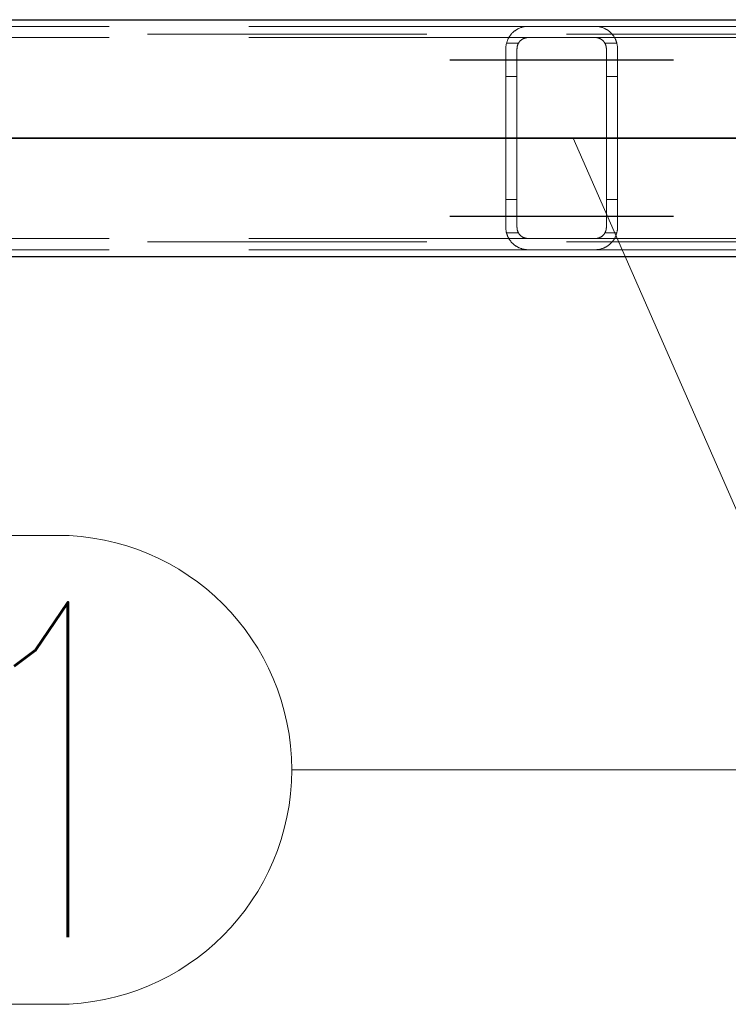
# Model space of a CAD drawing. Header units: millimetres. Extents: x -851 to 2, y 9346 to 10016.
# Tile 52 of 256: x -658.72 to -652.38, y 9385.17 to 9393.99. Entities that reach past the tile are written whole.
import ezdxf

# ---------------------------------------------------------------- set-up
doc = ezdxf.new("R2010")
doc.units = ezdxf.units.MM
doc.header["$LTSCALE"] = 10
doc.linetypes.add('HIDDEN', pattern=[0.375, 0.25, -0.125])
doc.linetypes.add('MITTE', pattern=[2, 1.25, -0.25, 0.25, -0.25])
for name, color, linetype, lineweight in [('PS_Hidden', 2, 'HIDDEN', 9), ('PS_Pos', 1, 'Continuous', 15), ('PS_Shape', 161, 'Continuous', 30), ('PS_SOLID', 7, 'Continuous', 30)]:
    doc.layers.add(name, color=color, linetype=linetype, lineweight=lineweight)
doc.layers.add('PS_Mid', color=5, linetype='MITTE')
doc.styles.add('simplex', font='simplex.shx', dxfattribs={"width": 0.75})

# ---------------------------------------------------------------- blocks, each defined once
blk = doc.blocks.new('*X1129')
at = {"layer": 'PS_Hidden', "color": 2, "linetype": 'HIDDEN'}
for p, q in [((-654.1684, 9393.932), (-663.5684, 9393.932)), ((-654.2862, 9393.8936), (-654.2823, 9393.8964)), ((-654.2823, 9393.8964), (-654.2783, 9393.8991)), ((-654.2783, 9393.8991), (-654.2741, 9393.9018)), ((-654.2741, 9393.9018), (-654.2697, 9393.9044)), ((-654.2697, 9393.9044), (-654.2652, 9393.907)), ((-654.2652, 9393.907), (-654.2605, 9393.9095)), ((-654.2605, 9393.9095), (-654.2556, 9393.9119)), ((-654.2556, 9393.9119), (-654.2506, 9393.9143)), ((-654.2506, 9393.9143), (-654.2455, 9393.9165)), ((-654.2455, 9393.9165), (-654.2402, 9393.9187)), ((-654.2402, 9393.9187), (-654.2348, 9393.9207)), ((-654.2348, 9393.9207), (-654.2293, 9393.9225)), ((-654.2293, 9393.9225), (-654.2236, 9393.9243)), ((-654.2236, 9393.9243), (-654.2177, 9393.9259)), ((-654.2177, 9393.9259), (-654.2114, 9393.9274)), ((-654.2114, 9393.9274), (-654.2046, 9393.9287)), ((-654.2046, 9393.9287), (-654.1976, 9393.9299)), ((-654.1976, 9393.9299), (-654.1904, 9393.9308)), ((-654.1904, 9393.9308), (-654.183, 9393.9315)), ((-654.183, 9393.9315), (-654.1756, 9393.9319)), ((-654.1756, 9393.9319), (-654.1684, 9393.932)), ((-654.1684, 9393.932), (-653.5684, 9393.932)), ((-644.1684, 9393.932), (-653.5684, 9393.932)), ((-653.5684, 9393.932), (-653.561, 9393.9319)), ((-653.561, 9393.9319), (-653.5536, 9393.9315)), ((-653.5536, 9393.9315), (-653.5464, 9393.9308)), ((-653.5464, 9393.9308), (-653.5392, 9393.9299)), ((-653.5392, 9393.9299), (-653.5323, 9393.9288)), ((-653.5323, 9393.9288), (-653.5257, 9393.9274)), ((-653.5257, 9393.9274), (-653.5194, 9393.9259)), ((-653.5194, 9393.9259), (-653.5134, 9393.9243)), ((-653.5134, 9393.9243), (-653.5078, 9393.9226)), ((-653.5078, 9393.9226), (-653.5025, 9393.9209)), ((-653.5025, 9393.9209), (-653.4973, 9393.919)), ((-653.4973, 9393.919), (-653.4923, 9393.917)), ((-653.4923, 9393.917), (-653.4873, 9393.9149)), ((-653.4873, 9393.9149), (-653.4825, 9393.9126)), ((-653.4825, 9393.9126), (-653.4778, 9393.9103)), ((-653.4778, 9393.9103), (-653.4732, 9393.9079)), ((-653.4732, 9393.9079), (-653.4687, 9393.9054)), ((-653.4687, 9393.9054), (-653.4643, 9393.9028)), ((-653.4643, 9393.9028), (-653.4601, 9393.9001)), ((-653.4601, 9393.9001), (-653.456, 9393.8974)), ((-653.456, 9393.8974), (-653.452, 9393.8946)), ((-653.452, 9393.8946), (-653.4481, 9393.8917)), ((-781.326, 9393.862), (-486.126, 9393.862)), ((-654.1684, 9393.832), (-663.5684, 9393.832)), ((-654.3545, 9393.8051), (-654.3528, 9393.8094)), ((-654.3528, 9393.8094), (-654.351, 9393.8136)), ((-654.351, 9393.8136), (-654.349, 9393.8178)), ((-654.349, 9393.8178), (-654.347, 9393.8219)), ((-654.347, 9393.8219), (-654.3449, 9393.826)), ((-654.3449, 9393.826), (-654.3427, 9393.83)), ((-654.3427, 9393.83), (-654.3404, 9393.834)), ((-654.3404, 9393.834), (-654.3381, 9393.8379)), ((-654.3381, 9393.8379), (-654.3356, 9393.8417)), ((-654.3356, 9393.8417), (-654.3331, 9393.8455)), ((-654.3331, 9393.8455), (-654.3305, 9393.8492)), ((-654.3305, 9393.8492), (-654.3278, 9393.8528)), ((-654.3278, 9393.8528), (-654.325, 9393.8564)), ((-654.325, 9393.8564), (-654.3222, 9393.8599)), ((-654.3222, 9393.8599), (-654.3193, 9393.8633)), ((-654.3193, 9393.8633), (-654.3163, 9393.8667)), ((-654.3163, 9393.8667), (-654.3132, 9393.8699)), ((-654.3132, 9393.8699), (-654.3101, 9393.8732)), ((-654.3101, 9393.8732), (-654.3069, 9393.8763)), ((-654.3069, 9393.8763), (-654.3036, 9393.8794)), ((-654.3036, 9393.8794), (-654.3003, 9393.8824)), ((-654.3003, 9393.8824), (-654.2969, 9393.8853)), ((-654.2969, 9393.8853), (-654.2934, 9393.8881)), ((-654.2934, 9393.8881), (-654.2899, 9393.8909)), ((-654.2899, 9393.8909), (-654.2862, 9393.8936)), ((-654.2349, 9393.8067), (-654.2367, 9393.805)), ((-654.2331, 9393.8082), (-654.2349, 9393.8067)), ((-654.2312, 9393.8098), (-654.2331, 9393.8082)), ((-654.2293, 9393.8113), (-654.2312, 9393.8098)), ((-654.2273, 9393.8129), (-654.2293, 9393.8113)), ((-654.2251, 9393.8144), (-654.2273, 9393.8129)), ((-654.2229, 9393.8158), (-654.2251, 9393.8144)), ((-654.2206, 9393.8173), (-654.2229, 9393.8158)), ((-654.2183, 9393.8187), (-654.2206, 9393.8173)), ((-654.2158, 9393.8201), (-654.2183, 9393.8187)), ((-654.2133, 9393.8214), (-654.2158, 9393.8201)), ((-654.2107, 9393.8226), (-654.2133, 9393.8214)), ((-654.208, 9393.8238), (-654.2107, 9393.8226)), ((-654.2053, 9393.825), (-654.208, 9393.8238)), ((-654.2025, 9393.826), (-654.2053, 9393.825)), ((-654.1996, 9393.827), (-654.2025, 9393.826)), ((-654.1967, 9393.8279), (-654.1996, 9393.827)), ((-654.1937, 9393.8288), (-654.1967, 9393.8279)), ((-654.1906, 9393.8295), (-654.1937, 9393.8288)), ((-654.1876, 9393.8302), (-654.1906, 9393.8295)), ((-654.1844, 9393.8307), (-654.1876, 9393.8302)), ((-654.1813, 9393.8312), (-654.1844, 9393.8307)), ((-654.1781, 9393.8316), (-654.1813, 9393.8312)), ((-654.1749, 9393.8318), (-654.1781, 9393.8316)), ((-654.1716, 9393.832), (-654.1749, 9393.8318)), ((-654.1684, 9393.832), (-654.1716, 9393.832)), ((-653.5684, 9393.832), (-654.1684, 9393.832)), ((-644.1684, 9393.832), (-653.5684, 9393.832)), ((-653.565, 9393.832), (-653.5684, 9393.832)), ((-653.5617, 9393.8318), (-653.565, 9393.832)), ((-653.5583, 9393.8315), (-653.5617, 9393.8318)), ((-653.5549, 9393.8311), (-653.5583, 9393.8315)), ((-653.5515, 9393.8306), (-653.5549, 9393.8311)), ((-653.5482, 9393.83), (-653.5515, 9393.8306)), ((-653.545, 9393.8293), (-653.5482, 9393.83)), ((-653.5419, 9393.8285), (-653.545, 9393.8293)), ((-653.5389, 9393.8276), (-653.5419, 9393.8285)), ((-653.536, 9393.8267), (-653.5389, 9393.8276)), ((-653.5333, 9393.8257), (-653.536, 9393.8267)), ((-653.5307, 9393.8246), (-653.5333, 9393.8257)), ((-653.5281, 9393.8235), (-653.5307, 9393.8246)), ((-653.5255, 9393.8223), (-653.5281, 9393.8235)), ((-653.523, 9393.8211), (-653.5255, 9393.8223)), ((-653.5205, 9393.8198), (-653.523, 9393.8211)), ((-653.5181, 9393.8184), (-653.5205, 9393.8198)), ((-653.5158, 9393.817), (-653.5181, 9393.8184)), ((-653.5135, 9393.8155), (-653.5158, 9393.817)), ((-653.5113, 9393.814), (-653.5135, 9393.8155)), ((-653.5091, 9393.8125), (-653.5113, 9393.814)), ((-653.5071, 9393.8109), (-653.5091, 9393.8125)), ((-653.505, 9393.8094), (-653.5071, 9393.8109)), ((-653.5031, 9393.8078), (-653.505, 9393.8094)), ((-653.5013, 9393.8062), (-653.5031, 9393.8078)), ((-653.4995, 9393.8046), (-653.5013, 9393.8062)), ((-653.4481, 9393.8917), (-653.4443, 9393.8889)), ((-653.4443, 9393.8889), (-653.4407, 9393.8859)), ((-653.4407, 9393.8859), (-653.4372, 9393.883)), ((-653.4372, 9393.883), (-653.4338, 9393.88)), ((-653.4338, 9393.88), (-653.4306, 9393.877)), ((-653.4306, 9393.877), (-653.4275, 9393.874)), ((-653.4275, 9393.874), (-653.4245, 9393.8709)), ((-653.4245, 9393.8709), (-653.4215, 9393.8678)), ((-653.4215, 9393.8678), (-653.4186, 9393.8646)), ((-653.4186, 9393.8646), (-653.4157, 9393.8612)), ((-653.4157, 9393.8612), (-653.4129, 9393.8579)), ((-653.4129, 9393.8579), (-653.4102, 9393.8544)), ((-653.4102, 9393.8544), (-653.4075, 9393.8508)), ((-653.4075, 9393.8508), (-653.4049, 9393.8472)), ((-653.4049, 9393.8472), (-653.4023, 9393.8435)), ((-653.4023, 9393.8435), (-653.3999, 9393.8397)), ((-653.3999, 9393.8397), (-653.3975, 9393.8359)), ((-653.3975, 9393.8359), (-653.3951, 9393.8319)), ((-653.3951, 9393.8319), (-653.3929, 9393.8279)), ((-653.3929, 9393.8279), (-653.3907, 9393.8239)), ((-653.3907, 9393.8239), (-653.3886, 9393.8197)), ((-653.3886, 9393.8197), (-653.3866, 9393.8155)), ((-653.3866, 9393.8155), (-653.3847, 9393.8113)), ((-653.3847, 9393.8113), (-653.3829, 9393.8069)), ((-653.3829, 9393.8069), (-653.3812, 9393.8025)), ((-654.3684, 9393.732), (-654.3683, 9393.7367)), ((-654.3684, 9392.132), (-654.3684, 9393.732)), ((-654.3683, 9393.7367), (-654.3681, 9393.7414)), ((-654.3681, 9393.7414), (-654.3679, 9393.7461)), ((-654.3679, 9393.7461), (-654.3675, 9393.7508)), ((-654.3675, 9393.7508), (-654.367, 9393.7554)), ((-654.367, 9393.7554), (-654.3664, 9393.7601)), ((-654.3664, 9393.7601), (-654.3656, 9393.7647)), ((-654.3656, 9393.7647), (-654.3648, 9393.7693)), ((-654.3648, 9393.7693), (-654.3639, 9393.7739)), ((-654.3639, 9393.7739), (-654.3629, 9393.7785)), ((-654.3629, 9393.7785), (-654.3617, 9393.783)), ((-654.255, 9393.782), (-654.362, 9393.782)), ((-654.3617, 9393.783), (-654.3605, 9393.7875)), ((-654.3605, 9393.7875), (-654.3591, 9393.792)), ((-654.3591, 9393.792), (-654.3577, 9393.7964)), ((-654.3577, 9393.7964), (-654.3562, 9393.8008)), ((-654.3562, 9393.8008), (-654.3545, 9393.8051)), ((-654.2683, 9393.7342), (-654.2684, 9393.732)), ((-654.2684, 9393.732), (-654.2684, 9392.132)), ((-654.2684, 9393.732), (-654.2684, 9393.732)), ((-654.2682, 9393.7385), (-654.2683, 9393.7363)), ((-654.2683, 9393.7363), (-654.2683, 9393.7342)), ((-654.268, 9393.7407), (-654.2682, 9393.7385)), ((-654.2678, 9393.7428), (-654.268, 9393.7407)), ((-654.2675, 9393.745), (-654.2678, 9393.7428)), ((-654.2672, 9393.7472), (-654.2675, 9393.745)), ((-654.2668, 9393.7494), (-654.2672, 9393.7472)), ((-654.2664, 9393.7515), (-654.2668, 9393.7494)), ((-654.266, 9393.7537), (-654.2664, 9393.7515)), ((-654.2655, 9393.7559), (-654.266, 9393.7537)), ((-654.2649, 9393.7581), (-654.2655, 9393.7559)), ((-654.2643, 9393.7602), (-654.2649, 9393.7581)), ((-654.2636, 9393.7624), (-654.2643, 9393.7602)), ((-654.2629, 9393.7645), (-654.2636, 9393.7624)), ((-654.2622, 9393.7666), (-654.2629, 9393.7645)), ((-654.2614, 9393.7688), (-654.2622, 9393.7666)), ((-654.2605, 9393.7709), (-654.2614, 9393.7688)), ((-654.2596, 9393.773), (-654.2605, 9393.7709)), ((-654.2587, 9393.775), (-654.2596, 9393.773)), ((-654.2577, 9393.7771), (-654.2587, 9393.775)), ((-654.2566, 9393.7791), (-654.2577, 9393.7771)), ((-654.2555, 9393.7811), (-654.2566, 9393.7791)), ((-654.2543, 9393.7831), (-654.2555, 9393.7811)), ((-654.2531, 9393.7851), (-654.2543, 9393.7831)), ((-654.2519, 9393.7871), (-654.2531, 9393.7851)), ((-654.2506, 9393.789), (-654.2519, 9393.7871)), ((-654.2492, 9393.7909), (-654.2506, 9393.789)), ((-654.2478, 9393.7927), (-654.2492, 9393.7909)), ((-654.2464, 9393.7946), (-654.2478, 9393.7927)), ((-654.2449, 9393.7964), (-654.2464, 9393.7946)), ((-654.2434, 9393.7982), (-654.2449, 9393.7964)), ((-654.2418, 9393.8), (-654.2434, 9393.7982)), ((-654.2401, 9393.8017), (-654.2418, 9393.8)), ((-654.2385, 9393.8034), (-654.2401, 9393.8017)), ((-654.2367, 9393.805), (-654.2385, 9393.8034)), ((-653.4979, 9393.803), (-653.4995, 9393.8046)), ((-653.4963, 9393.8013), (-653.4979, 9393.803)), ((-653.4947, 9393.7997), (-653.4963, 9393.8013)), ((-653.4932, 9393.798), (-653.4947, 9393.7997)), ((-653.4918, 9393.7963), (-653.4932, 9393.798)), ((-653.4903, 9393.7945), (-653.4918, 9393.7963)), ((-653.489, 9393.7927), (-653.4903, 9393.7945)), ((-653.4876, 9393.7909), (-653.489, 9393.7927)), ((-653.4863, 9393.789), (-653.4876, 9393.7909)), ((-653.485, 9393.7871), (-653.4863, 9393.789)), ((-653.4838, 9393.7852), (-653.485, 9393.7871)), ((-653.4827, 9393.7832), (-653.4838, 9393.7852)), ((-653.4815, 9393.7812), (-653.4827, 9393.7832)), ((-653.3747, 9393.782), (-653.4818, 9393.782)), ((-653.4804, 9393.7792), (-653.4815, 9393.7812)), ((-653.4794, 9393.7772), (-653.4804, 9393.7792)), ((-653.4784, 9393.7752), (-653.4794, 9393.7772)), ((-653.4774, 9393.7731), (-653.4784, 9393.7752)), ((-653.4765, 9393.771), (-653.4774, 9393.7731)), ((-653.4757, 9393.7689), (-653.4765, 9393.771)), ((-653.4749, 9393.7668), (-653.4757, 9393.7689)), ((-653.4741, 9393.7647), (-653.4749, 9393.7668)), ((-653.4734, 9393.7625), (-653.4741, 9393.7647)), ((-653.4727, 9393.7604), (-653.4734, 9393.7625)), ((-653.4721, 9393.7582), (-653.4727, 9393.7604)), ((-653.4715, 9393.7561), (-653.4721, 9393.7582)), ((-653.4709, 9393.7539), (-653.4715, 9393.7561)), ((-653.4705, 9393.7517), (-653.4709, 9393.7539)), ((-653.47, 9393.7495), (-653.4705, 9393.7517)), ((-653.4696, 9393.7473), (-653.47, 9393.7495)), ((-653.4693, 9393.7451), (-653.4696, 9393.7473)), ((-653.469, 9393.7429), (-653.4693, 9393.7451)), ((-653.4688, 9393.7408), (-653.469, 9393.7429)), ((-653.4686, 9393.7386), (-653.4688, 9393.7408)), ((-653.4685, 9393.7364), (-653.4686, 9393.7386)), ((-653.4684, 9393.7342), (-653.4685, 9393.7364)), ((-653.4684, 9393.732), (-653.4684, 9393.7342)), ((-653.4684, 9392.132), (-653.4684, 9393.732)), ((-653.3812, 9393.8025), (-653.3796, 9393.7981)), ((-653.3796, 9393.7981), (-653.3781, 9393.7936)), ((-653.3781, 9393.7936), (-653.3767, 9393.7891)), ((-653.3767, 9393.7891), (-653.3754, 9393.7845)), ((-653.3754, 9393.7845), (-653.3742, 9393.7798)), ((-653.3742, 9393.7798), (-653.3731, 9393.7752)), ((-653.3731, 9393.7752), (-653.3721, 9393.7704)), ((-653.3721, 9393.7704), (-653.3713, 9393.7657)), ((-653.3713, 9393.7657), (-653.3705, 9393.7609)), ((-653.3705, 9393.7609), (-653.3699, 9393.7562)), ((-653.3699, 9393.7562), (-653.3693, 9393.7514)), ((-653.3693, 9393.7514), (-653.3689, 9393.7465)), ((-653.3689, 9393.7465), (-653.3686, 9393.7417)), ((-653.3686, 9393.7417), (-653.3684, 9393.7369)), ((-653.3684, 9393.7369), (-653.3684, 9393.732)), ((-653.3684, 9393.732), (-653.3684, 9392.132)), ((-654.2684, 9393.482), (-654.3684, 9393.482)), ((-653.3684, 9393.482), (-653.4684, 9393.482)), ((-654.2684, 9392.382), (-654.3684, 9392.382)), ((-653.3684, 9392.382), (-653.4684, 9392.382)), ((-654.3683, 9392.1273), (-654.3684, 9392.132)), ((-654.3684, 9392.132), (-654.3684, 9392.132)), ((-654.2684, 9392.132), (-654.2683, 9392.1299)), ((-653.4684, 9392.1299), (-653.4684, 9392.132)), ((-653.4684, 9392.132), (-653.4684, 9392.132)), ((-653.3684, 9392.132), (-653.3684, 9392.1272)), ((-654.3681, 9392.1227), (-654.3683, 9392.1273)), ((-654.3679, 9392.118), (-654.3681, 9392.1227)), ((-654.3675, 9392.1133), (-654.3679, 9392.118)), ((-654.367, 9392.1086), (-654.3675, 9392.1133)), ((-654.3664, 9392.104), (-654.367, 9392.1086)), ((-654.3656, 9392.0993), (-654.3664, 9392.104)), ((-654.3648, 9392.0947), (-654.3656, 9392.0993)), ((-654.3639, 9392.0902), (-654.3648, 9392.0947)), ((-654.3629, 9392.0856), (-654.3639, 9392.0902)), ((-654.3617, 9392.0811), (-654.3629, 9392.0856)), ((-654.255, 9392.082), (-654.362, 9392.082)), ((-654.3605, 9392.0766), (-654.3617, 9392.0811)), ((-654.3591, 9392.0721), (-654.3605, 9392.0766)), ((-654.3577, 9392.0677), (-654.3591, 9392.0721)), ((-654.3562, 9392.0633), (-654.3577, 9392.0677)), ((-654.3545, 9392.059), (-654.3562, 9392.0633)), ((-654.3528, 9392.0547), (-654.3545, 9392.059)), ((-654.351, 9392.0504), (-654.3528, 9392.0547)), ((-654.349, 9392.0463), (-654.351, 9392.0504)), ((-654.347, 9392.0421), (-654.349, 9392.0463)), ((-654.3449, 9392.0381), (-654.347, 9392.0421)), ((-654.2683, 9392.1299), (-654.2683, 9392.1277)), ((-654.2683, 9392.1277), (-654.2682, 9392.1256)), ((-654.2682, 9392.1256), (-654.268, 9392.1234)), ((-654.268, 9392.1234), (-654.2678, 9392.1212)), ((-654.2678, 9392.1212), (-654.2675, 9392.1191)), ((-654.2675, 9392.1191), (-654.2672, 9392.1169)), ((-654.2672, 9392.1169), (-654.2668, 9392.1147)), ((-654.2668, 9392.1147), (-654.2664, 9392.1125)), ((-654.2664, 9392.1125), (-654.266, 9392.1104)), ((-654.266, 9392.1104), (-654.2655, 9392.1082)), ((-654.2655, 9392.1082), (-654.2649, 9392.106)), ((-654.2649, 9392.106), (-654.2643, 9392.1039)), ((-654.2643, 9392.1039), (-654.2636, 9392.1017)), ((-654.2636, 9392.1017), (-654.2629, 9392.0996)), ((-654.2629, 9392.0996), (-654.2622, 9392.0974)), ((-654.2622, 9392.0974), (-654.2614, 9392.0953)), ((-654.2614, 9392.0953), (-654.2605, 9392.0932)), ((-654.2605, 9392.0932), (-654.2596, 9392.0911)), ((-654.2596, 9392.0911), (-654.2587, 9392.089)), ((-654.2587, 9392.089), (-654.2577, 9392.087)), ((-654.2577, 9392.087), (-654.2566, 9392.085)), ((-654.2566, 9392.085), (-654.2555, 9392.0829)), ((-654.2555, 9392.0829), (-654.2543, 9392.0809)), ((-654.2543, 9392.0809), (-654.2531, 9392.079)), ((-654.2531, 9392.079), (-654.2519, 9392.077)), ((-654.2519, 9392.077), (-654.2506, 9392.0751)), ((-654.2506, 9392.0751), (-654.2492, 9392.0732)), ((-654.2492, 9392.0732), (-654.2478, 9392.0713)), ((-654.2478, 9392.0713), (-654.2464, 9392.0695)), ((-654.2464, 9392.0695), (-654.2449, 9392.0677)), ((-654.2449, 9392.0677), (-654.2434, 9392.0659)), ((-654.2434, 9392.0659), (-654.2418, 9392.0641)), ((-654.2418, 9392.0641), (-654.2401, 9392.0624)), ((-654.2401, 9392.0624), (-654.2385, 9392.0607)), ((-654.2385, 9392.0607), (-654.2367, 9392.059)), ((-654.2367, 9392.059), (-654.2349, 9392.0574)), ((-654.2349, 9392.0574), (-654.2331, 9392.0558)), ((-654.2331, 9392.0558), (-654.2312, 9392.0543)), ((-654.2312, 9392.0543), (-654.2293, 9392.0527)), ((-654.2293, 9392.0527), (-654.2273, 9392.0512)), ((-654.2273, 9392.0512), (-654.2251, 9392.0497)), ((-654.2251, 9392.0497), (-654.2229, 9392.0482)), ((-654.2229, 9392.0482), (-654.2206, 9392.0468)), ((-654.2206, 9392.0468), (-654.2183, 9392.0454)), ((-654.2183, 9392.0454), (-654.2158, 9392.044)), ((-654.2158, 9392.044), (-654.2133, 9392.0427)), ((-654.2133, 9392.0427), (-654.2107, 9392.0414)), ((-653.5255, 9392.0417), (-653.523, 9392.043)), ((-653.523, 9392.043), (-653.5205, 9392.0443)), ((-653.5205, 9392.0443), (-653.5181, 9392.0457)), ((-653.5181, 9392.0457), (-653.5158, 9392.0471)), ((-653.5158, 9392.0471), (-653.5135, 9392.0485)), ((-653.5135, 9392.0485), (-653.5113, 9392.05)), ((-653.5113, 9392.05), (-653.5091, 9392.0516)), ((-653.5091, 9392.0516), (-653.5071, 9392.0531)), ((-653.5071, 9392.0531), (-653.505, 9392.0547)), ((-653.505, 9392.0547), (-653.5031, 9392.0563)), ((-653.5031, 9392.0563), (-653.5013, 9392.0579)), ((-653.5013, 9392.0579), (-653.4995, 9392.0595)), ((-653.4995, 9392.0595), (-653.4979, 9392.0611)), ((-653.4979, 9392.0611), (-653.4963, 9392.0627)), ((-653.4963, 9392.0627), (-653.4947, 9392.0644)), ((-653.4947, 9392.0644), (-653.4932, 9392.0661)), ((-653.4932, 9392.0661), (-653.4918, 9392.0678)), ((-653.4918, 9392.0678), (-653.4903, 9392.0696)), ((-653.4903, 9392.0696), (-653.489, 9392.0714)), ((-653.489, 9392.0714), (-653.4876, 9392.0732)), ((-653.4876, 9392.0732), (-653.4863, 9392.0751)), ((-653.4863, 9392.0751), (-653.485, 9392.077)), ((-653.485, 9392.077), (-653.4838, 9392.0789)), ((-653.4838, 9392.0789), (-653.4827, 9392.0809)), ((-653.4827, 9392.0809), (-653.4815, 9392.0828)), ((-653.3747, 9392.082), (-653.4818, 9392.082)), ((-653.4815, 9392.0828), (-653.4804, 9392.0848)), ((-653.4804, 9392.0848), (-653.4794, 9392.0868)), ((-653.4794, 9392.0868), (-653.4784, 9392.0889)), ((-653.4784, 9392.0889), (-653.4774, 9392.091)), ((-653.4774, 9392.091), (-653.4765, 9392.093)), ((-653.4765, 9392.093), (-653.4757, 9392.0951)), ((-653.4757, 9392.0951), (-653.4749, 9392.0973)), ((-653.4749, 9392.0973), (-653.4741, 9392.0994)), ((-653.4741, 9392.0994), (-653.4734, 9392.1015)), ((-653.4734, 9392.1015), (-653.4727, 9392.1037)), ((-653.4727, 9392.1037), (-653.4721, 9392.1058)), ((-653.4721, 9392.1058), (-653.4715, 9392.108)), ((-653.4715, 9392.108), (-653.4709, 9392.1102)), ((-653.4709, 9392.1102), (-653.4705, 9392.1124)), ((-653.4705, 9392.1124), (-653.47, 9392.1146)), ((-653.47, 9392.1146), (-653.4696, 9392.1167)), ((-653.4696, 9392.1167), (-653.4693, 9392.1189)), ((-653.4693, 9392.1189), (-653.469, 9392.1211)), ((-653.469, 9392.1211), (-653.4688, 9392.1233)), ((-653.4688, 9392.1233), (-653.4686, 9392.1255)), ((-653.4686, 9392.1255), (-653.4685, 9392.1277)), ((-653.4685, 9392.1277), (-653.4684, 9392.1299)), ((-653.3886, 9392.0443), (-653.3907, 9392.0402)), ((-653.3866, 9392.0485), (-653.3886, 9392.0443)), ((-653.3847, 9392.0528), (-653.3866, 9392.0485)), ((-653.3829, 9392.0571), (-653.3847, 9392.0528)), ((-653.3812, 9392.0615), (-653.3829, 9392.0571)), ((-653.3796, 9392.066), (-653.3812, 9392.0615)), ((-653.3781, 9392.0705), (-653.3796, 9392.066)), ((-653.3767, 9392.075), (-653.3781, 9392.0705)), ((-653.3754, 9392.0796), (-653.3767, 9392.075)), ((-653.3742, 9392.0842), (-653.3754, 9392.0796)), ((-653.3731, 9392.0889), (-653.3742, 9392.0842)), ((-653.3721, 9392.0936), (-653.3731, 9392.0889)), ((-653.3713, 9392.0984), (-653.3721, 9392.0936)), ((-653.3705, 9392.1031), (-653.3713, 9392.0984)), ((-653.3699, 9392.1079), (-653.3705, 9392.1031)), ((-653.3693, 9392.1127), (-653.3699, 9392.1079)), ((-653.3689, 9392.1175), (-653.3693, 9392.1127)), ((-653.3686, 9392.1224), (-653.3689, 9392.1175)), ((-653.3684, 9392.1272), (-653.3686, 9392.1224)), ((-781.326, 9392.002), (-486.126, 9392.002)), ((-654.1684, 9392.032), (-663.5684, 9392.032)), ((-654.3427, 9392.034), (-654.3449, 9392.0381)), ((-654.3404, 9392.0301), (-654.3427, 9392.034)), ((-654.3381, 9392.0262), (-654.3404, 9392.0301)), ((-654.3356, 9392.0224), (-654.3381, 9392.0262)), ((-654.3331, 9392.0186), (-654.3356, 9392.0224)), ((-654.3305, 9392.0149), (-654.3331, 9392.0186)), ((-654.3278, 9392.0113), (-654.3305, 9392.0149)), ((-654.325, 9392.0077), (-654.3278, 9392.0113)), ((-654.3222, 9392.0042), (-654.325, 9392.0077)), ((-654.3193, 9392.0008), (-654.3222, 9392.0042)), ((-654.3163, 9391.9974), (-654.3193, 9392.0008)), ((-654.3132, 9391.9941), (-654.3163, 9391.9974)), ((-654.3101, 9391.9909), (-654.3132, 9391.9941)), ((-654.3069, 9391.9878), (-654.3101, 9391.9909)), ((-654.3036, 9391.9847), (-654.3069, 9391.9878)), ((-654.3003, 9391.9817), (-654.3036, 9391.9847)), ((-654.2969, 9391.9788), (-654.3003, 9391.9817)), ((-654.2934, 9391.9759), (-654.2969, 9391.9788)), ((-654.2899, 9391.9732), (-654.2934, 9391.9759)), ((-654.2862, 9391.9704), (-654.2899, 9391.9732)), ((-654.2823, 9391.9677), (-654.2862, 9391.9704)), ((-654.2783, 9391.965), (-654.2823, 9391.9677)), ((-654.2741, 9391.9623), (-654.2783, 9391.965)), ((-654.2697, 9391.9597), (-654.2741, 9391.9623)), ((-654.2652, 9391.9571), (-654.2697, 9391.9597)), ((-654.2605, 9391.9546), (-654.2652, 9391.9571)), ((-654.2556, 9391.9521), (-654.2605, 9391.9546)), ((-654.2107, 9392.0414), (-654.208, 9392.0402)), ((-654.208, 9392.0402), (-654.2053, 9392.0391)), ((-654.2053, 9392.0391), (-654.2025, 9392.038)), ((-654.2025, 9392.038), (-654.1996, 9392.037)), ((-654.1996, 9392.037), (-654.1967, 9392.0361)), ((-654.1967, 9392.0361), (-654.1937, 9392.0353)), ((-654.1937, 9392.0353), (-654.1906, 9392.0345)), ((-654.1906, 9392.0345), (-654.1876, 9392.0339)), ((-654.1876, 9392.0339), (-654.1844, 9392.0333)), ((-654.1844, 9392.0333), (-654.1813, 9392.0329)), ((-654.1813, 9392.0329), (-654.1781, 9392.0325)), ((-654.1781, 9392.0325), (-654.1749, 9392.0322)), ((-654.1749, 9392.0322), (-654.1716, 9392.0321)), ((-654.1716, 9392.0321), (-654.1684, 9392.032)), ((-654.1684, 9392.032), (-653.5684, 9392.032)), ((-654.1684, 9392.032), (-654.1684, 9392.032)), ((-653.5684, 9392.032), (-653.565, 9392.0321)), ((-644.1684, 9392.032), (-653.5684, 9392.032)), ((-653.565, 9392.0321), (-653.5617, 9392.0323)), ((-653.5617, 9392.0323), (-653.5583, 9392.0326)), ((-653.5583, 9392.0326), (-653.5549, 9392.033)), ((-653.5549, 9392.033), (-653.5515, 9392.0335)), ((-653.5515, 9392.0335), (-653.5482, 9392.0341)), ((-653.5482, 9392.0341), (-653.545, 9392.0348)), ((-653.545, 9392.0348), (-653.5419, 9392.0356)), ((-653.5419, 9392.0356), (-653.5389, 9392.0365)), ((-653.5389, 9392.0365), (-653.536, 9392.0374)), ((-653.536, 9392.0374), (-653.5333, 9392.0384)), ((-653.5333, 9392.0384), (-653.5307, 9392.0394)), ((-653.5307, 9392.0394), (-653.5281, 9392.0405)), ((-653.5281, 9392.0405), (-653.5255, 9392.0417)), ((-653.4732, 9391.9562), (-653.4778, 9391.9538)), ((-653.4687, 9391.9587), (-653.4732, 9391.9562)), ((-653.4643, 9391.9613), (-653.4687, 9391.9587)), ((-653.4601, 9391.964), (-653.4643, 9391.9613)), ((-653.456, 9391.9667), (-653.4601, 9391.964)), ((-653.452, 9391.9695), (-653.456, 9391.9667)), ((-653.4481, 9391.9723), (-653.452, 9391.9695)), ((-653.4443, 9391.9752), (-653.4481, 9391.9723)), ((-653.4407, 9391.9781), (-653.4443, 9391.9752)), ((-653.4372, 9391.9811), (-653.4407, 9391.9781)), ((-653.4338, 9391.9841), (-653.4372, 9391.9811)), ((-653.4306, 9391.9871), (-653.4338, 9391.9841)), ((-653.4275, 9391.9901), (-653.4306, 9391.9871)), ((-653.4245, 9391.9932), (-653.4275, 9391.9901)), ((-653.4215, 9391.9963), (-653.4245, 9391.9932)), ((-653.4186, 9391.9995), (-653.4215, 9391.9963)), ((-653.4157, 9392.0028), (-653.4186, 9391.9995)), ((-653.4129, 9392.0062), (-653.4157, 9392.0028)), ((-653.4102, 9392.0097), (-653.4129, 9392.0062)), ((-653.4075, 9392.0132), (-653.4102, 9392.0097)), ((-653.4049, 9392.0169), (-653.4075, 9392.0132)), ((-653.4023, 9392.0206), (-653.4049, 9392.0169)), ((-653.3999, 9392.0244), (-653.4023, 9392.0206)), ((-653.3975, 9392.0282), (-653.3999, 9392.0244)), ((-653.3951, 9392.0321), (-653.3975, 9392.0282)), ((-653.3929, 9392.0361), (-653.3951, 9392.0321)), ((-653.3907, 9392.0402), (-653.3929, 9392.0361)), ((-654.1684, 9391.932), (-663.5684, 9391.932)), ((-654.2506, 9391.9498), (-654.2556, 9391.9521)), ((-654.2455, 9391.9475), (-654.2506, 9391.9498)), ((-654.2402, 9391.9454), (-654.2455, 9391.9475)), ((-654.2348, 9391.9434), (-654.2402, 9391.9454)), ((-654.2293, 9391.9415), (-654.2348, 9391.9434)), ((-654.2236, 9391.9398), (-654.2293, 9391.9415)), ((-654.2177, 9391.9382), (-654.2236, 9391.9398)), ((-654.2114, 9391.9367), (-654.2177, 9391.9382)), ((-654.2046, 9391.9354), (-654.2114, 9391.9367)), ((-654.1976, 9391.9342), (-654.2046, 9391.9354)), ((-654.1904, 9391.9333), (-654.1976, 9391.9342)), ((-654.183, 9391.9326), (-654.1904, 9391.9333)), ((-654.1756, 9391.9322), (-654.183, 9391.9326)), ((-654.1684, 9391.932), (-654.1756, 9391.9322)), ((-653.5684, 9391.932), (-654.1684, 9391.932)), ((-653.561, 9391.9322), (-653.5684, 9391.932)), ((-644.1684, 9391.932), (-653.5684, 9391.932)), ((-653.5684, 9391.932), (-653.5684, 9391.932)), ((-653.5536, 9391.9326), (-653.561, 9391.9322)), ((-653.5464, 9391.9333), (-653.5536, 9391.9326)), ((-653.5392, 9391.9342), (-653.5464, 9391.9333)), ((-653.5323, 9391.9353), (-653.5392, 9391.9342)), ((-653.5257, 9391.9366), (-653.5323, 9391.9353)), ((-653.5194, 9391.9381), (-653.5257, 9391.9366)), ((-653.5134, 9391.9397), (-653.5194, 9391.9381)), ((-653.5078, 9391.9414), (-653.5134, 9391.9397)), ((-653.5025, 9391.9432), (-653.5078, 9391.9414)), ((-653.4973, 9391.9451), (-653.5025, 9391.9432)), ((-653.4923, 9391.9471), (-653.4973, 9391.9451)), ((-653.4873, 9391.9492), (-653.4923, 9391.9471)), ((-653.4825, 9391.9514), (-653.4873, 9391.9492)), ((-653.4778, 9391.9538), (-653.4825, 9391.9514))]:
    blk.add_line(p, q, dxfattribs=at)
at = {"layer": 'PS_Mid', "color": 5, "linetype": 'MITTE'}
for p, q in [((-654.8684, 9393.632), (-653.7684, 9393.632)), ((-654.8684, 9393.632), (-653.7684, 9393.632)), ((-653.9684, 9393.632), (-652.8684, 9393.632)), ((-653.9684, 9393.632), (-652.8684, 9393.632)), ((-783.8217, 9392.932), (-483.6304, 9392.932)), ((-631.6947, 9392.932), (-686.0421, 9392.932)), ((-653.8684, 9392.932), (-653.8684, 9392.932)), ((-654.8684, 9392.232), (-653.7684, 9392.232)), ((-654.8684, 9392.232), (-653.7684, 9392.232)), ((-653.9684, 9392.232), (-652.8684, 9392.232)), ((-653.9684, 9392.232), (-652.8684, 9392.232))]:
    blk.add_line(p, q, dxfattribs=at)
at = {"layer": 'PS_SOLID', "color": 7, "linetype": 'Continuous'}
for p, q in [((-781.326, 9393.992), (-486.126, 9393.992)), ((-781.326, 9391.872), (-486.126, 9391.872))]:
    blk.add_line(p, q, dxfattribs=at)
blk = doc.blocks.new('*X1396')
at = {"color": 1}
for p, q in [((-663.2067, 9389.3738), (-658.3852, 9389.3738)), ((-656.2852, 9387.2738), (-651.2852, 9387.2738)), ((-663.2067, 9385.1738), (-658.3852, 9385.1738))]:
    blk.add_line(p, q, dxfattribs=at)
blk.add_arc((-658.3852, 9387.2738), 2.1, 270, 90, dxfattribs=at)
at = {"color": 30, "style": 'simplex', "width": 0.75}
blk.add_text('591', height=3, dxfattribs=at).set_placement((-663.2067, 9385.7738))
blk = doc.blocks.new('*X1397')
at = {"color": 1}
for p, q in [((-653.7642, 9392.932), (-651.2852, 9387.2738)), ((-663.2067, 9389.3738), (-658.3852, 9389.3738)), ((-656.2852, 9387.2738), (-651.2852, 9387.2738)), ((-663.2067, 9385.1738), (-658.3852, 9385.1738))]:
    blk.add_line(p, q, dxfattribs=at)
for centre, start, end in [((-663.2067, 9387.2738), 90, 270), ((-658.3852, 9387.2738), 270, 90)]:
    blk.add_arc(centre, 2.1, start, end, dxfattribs=at)
at = {"color": 30, "style": 'simplex', "width": 0.75}
blk.add_text('591', height=3, dxfattribs=at).set_placement((-663.2067, 9385.7738))

msp = doc.modelspace()

# ---------------------------------------------------------------- block references
at = {"layer": 'PS_Pos'}
for name in ['*X1396', '*X1397']:
    msp.add_blockref(name, (0, 0), dxfattribs=at)
at = {"layer": 'PS_Shape', "color": 31}
msp.add_blockref('*X1129', (0, 0), dxfattribs=at)

doc.saveas('drawing.dxf')
